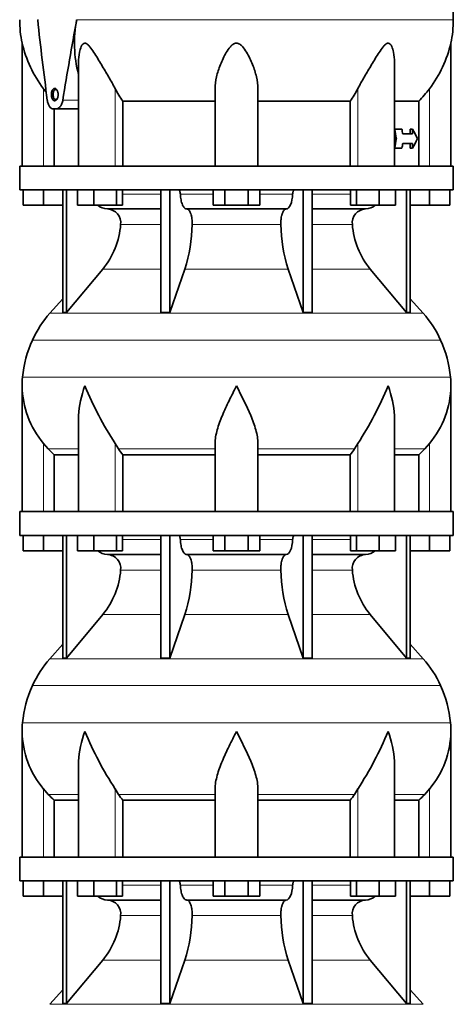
# Model space of a CAD drawing. Header units: millimetres. Extents: x 160 to 756, y -1041 to 1345.
# Tile 14 of 15: x 503 to 685, y 475 to 889. Entities that reach past the tile are written whole.
import ezdxf

# ---------------------------------------------------------------- set-up
doc = ezdxf.new("R2010")
doc.units = ezdxf.units.MM
doc.layers.add('VSI134_DIFFUSORE', color=7, linetype='Continuous')
doc.layers.add('VSI134_TESTATA', color=7, linetype='Continuous')

# ---------------------------------------------------------------- blocks, each defined once
blk = doc.blocks.new('SE3')
at = {"layer": 'VSI134_DIFFUSORE', "color": 7, "linetype": 'Continuous', "lineweight": 35}
for p, q in [((685.06, 827.18), (503.06, 827.18)), ((503.06, 827.18), (503.06, 817.18)), ((685.06, 817.18), (685.06, 827.18)), ((503.06, 817.18), (685.06, 817.18)), ((504.56, 810.78), (504.56, 817.18)), ((504.56, 810.78), (504.56, 817.18)), ((513.06, 810.78), (513.06, 817.18)), ((521.23, 817.18), (521.23, 765.73)), ((522.76, 817.18), (522.76, 765.73)), ((527.3, 810.78), (527.3, 817.18)), ((534.24, 810.78), (534.24, 817.18)), ((543.72, 810.78), (543.72, 817.18)), ((546.26, 810.78), (546.26, 817.18)), ((562.36, 817.18), (562.36, 765.73)), ((566.06, 817.18), (566.06, 765.73)), ((584.24, 810.78), (584.24, 817.18)), ((589.15, 810.78), (589.15, 817.18)), ((598.97, 810.78), (598.97, 817.18)), ((603.87, 810.78), (603.87, 817.18)), ((622.06, 817.18), (622.06, 765.73)), ((625.75, 817.18), (625.75, 765.73)), ((641.85, 810.78), (641.85, 817.18)), ((644.39, 810.78), (644.39, 817.18)), ((653.87, 810.78), (653.87, 817.18)), ((660.81, 810.78), (660.81, 817.18)), ((665.36, 817.18), (665.36, 765.73)), ((666.89, 817.18), (666.89, 765.73)), ((675.06, 810.78), (675.06, 817.18)), ((683.56, 810.78), (683.56, 817.18)), ((513.06, 810.78), (504.56, 810.78)), ((521.23, 810.78), (513.06, 810.78)), ((534.24, 810.78), (527.3, 810.78)), ((543.72, 810.78), (534.24, 810.78)), ((546.26, 810.78), (543.72, 810.78)), ((589.15, 810.78), (584.24, 810.78)), ((598.97, 810.78), (589.15, 810.78)), ((603.87, 810.78), (598.97, 810.78)), ((644.39, 810.78), (641.85, 810.78)), ((653.87, 810.78), (644.39, 810.78)), ((660.81, 810.78), (653.87, 810.78)), ((675.06, 810.78), (666.89, 810.78)), ((683.56, 810.78), (675.06, 810.78)), ((539.88, 809.18), (562.36, 809.18)), ((573.15, 809.18), (614.97, 809.18)), ((625.75, 809.18), (648.23, 809.18)), ((522.76, 765.73), (537.92, 783.94)), ((566.06, 765.73), (572.33, 783.94)), ((615.78, 783.94), (622.06, 765.73)), ((650.2, 783.94), (665.36, 765.73)), ((521.23, 771.5), (515.76, 765.43)), ((672.36, 765.43), (666.89, 771.5)), ((521.23, 765.73), (522.76, 765.73)), ((562.36, 765.73), (566.06, 765.73)), ((622.06, 765.73), (625.75, 765.73)), ((665.36, 765.73), (666.89, 765.73)), ((504.06, 734.92), (504.06, 682.18)), ((684.06, 682.18), (684.06, 734.92)), ((527.78, 721.54), (527.78, 682.18)), ((660.33, 682.18), (660.33, 721.54)), ((515.07, 708.48), (513.06, 710.78)), ((544.57, 708.48), (543.15, 710.78)), ((585.06, 682.18), (585.06, 710.78)), ((603.06, 682.18), (603.06, 710.78)), ((644.97, 710.78), (643.55, 708.48)), ((675.06, 710.78), (673.05, 708.48)), ((517.59, 706.04), (527.78, 706.04)), ((517.59, 682.18), (517.59, 706.04)), ((546.35, 706.04), (585.06, 706.04)), ((546.35, 682.18), (546.35, 706.04)), ((603.06, 706.04), (641.77, 706.04)), ((641.77, 706.04), (641.77, 682.18)), ((660.33, 706.04), (670.53, 706.04)), ((670.53, 706.04), (670.53, 682.18)), ((685.06, 682.18), (503.06, 682.18)), ((503.06, 682.18), (503.06, 672.18)), ((685.06, 672.18), (685.06, 682.18)), ((503.06, 672.18), (685.06, 672.18)), ((504.56, 665.78), (504.56, 672.18)), ((504.56, 665.78), (504.56, 672.18)), ((513.06, 665.78), (513.06, 672.18)), ((521.23, 672.18), (521.23, 620.73)), ((522.76, 672.18), (522.76, 620.73)), ((527.3, 665.78), (527.3, 672.18)), ((534.24, 665.78), (534.24, 672.18)), ((543.72, 665.78), (543.72, 672.18)), ((546.26, 665.78), (546.26, 672.18)), ((562.36, 672.18), (562.36, 620.73)), ((566.06, 672.18), (566.06, 620.73)), ((584.24, 665.78), (584.24, 672.18)), ((589.15, 665.78), (589.15, 672.18)), ((598.97, 665.78), (598.97, 672.18)), ((603.87, 665.78), (603.87, 672.18)), ((622.06, 672.18), (622.06, 620.73)), ((625.75, 672.18), (625.75, 620.73)), ((641.85, 665.78), (641.85, 672.18)), ((644.39, 665.78), (644.39, 672.18)), ((653.87, 665.78), (653.87, 672.18)), ((660.81, 665.78), (660.81, 672.18)), ((665.36, 672.18), (665.36, 620.73)), ((666.89, 672.18), (666.89, 620.73)), ((675.06, 665.78), (675.06, 672.18)), ((683.56, 665.78), (683.56, 672.18)), ((513.06, 665.78), (504.56, 665.78)), ((521.23, 665.78), (513.06, 665.78)), ((534.24, 665.78), (527.3, 665.78)), ((543.72, 665.78), (534.24, 665.78)), ((546.26, 665.78), (543.72, 665.78)), ((589.15, 665.78), (584.24, 665.78)), ((598.97, 665.78), (589.15, 665.78)), ((603.87, 665.78), (598.97, 665.78)), ((644.39, 665.78), (641.85, 665.78)), ((653.87, 665.78), (644.39, 665.78)), ((660.81, 665.78), (653.87, 665.78)), ((675.06, 665.78), (666.89, 665.78)), ((683.56, 665.78), (675.06, 665.78)), ((539.88, 664.18), (562.36, 664.18)), ((573.15, 664.18), (614.97, 664.18)), ((625.75, 664.18), (648.23, 664.18)), ((522.76, 620.73), (537.92, 638.94)), ((566.06, 620.73), (572.33, 638.94)), ((615.78, 638.94), (622.06, 620.73)), ((650.2, 638.94), (665.36, 620.73)), ((521.23, 626.5), (515.76, 620.43)), ((672.36, 620.43), (666.89, 626.5)), ((521.23, 620.73), (522.76, 620.73)), ((562.36, 620.73), (566.06, 620.73)), ((622.06, 620.73), (625.75, 620.73)), ((665.36, 620.73), (666.89, 620.73)), ((504.06, 589.92), (504.06, 537.18)), ((684.06, 537.18), (684.06, 589.92)), ((527.78, 576.54), (527.78, 537.18)), ((660.33, 537.18), (660.33, 576.54)), ((515.07, 563.48), (513.06, 565.78)), ((544.57, 563.48), (543.15, 565.78)), ((585.06, 537.18), (585.06, 565.78)), ((603.06, 537.18), (603.06, 565.78)), ((644.97, 565.78), (643.55, 563.48)), ((675.06, 565.78), (673.05, 563.48)), ((517.59, 561.04), (527.78, 561.04)), ((517.59, 537.18), (517.59, 561.04)), ((546.35, 561.04), (585.06, 561.04)), ((546.35, 537.18), (546.35, 561.04)), ((603.06, 561.04), (641.77, 561.04)), ((641.77, 561.04), (641.77, 537.18)), ((660.33, 561.04), (670.53, 561.04)), ((670.53, 561.04), (670.53, 537.18)), ((685.06, 537.18), (503.06, 537.18)), ((503.06, 537.18), (503.06, 527.18)), ((685.06, 527.18), (685.06, 537.18)), ((503.06, 527.18), (685.06, 527.18)), ((504.56, 520.78), (504.56, 527.18)), ((504.56, 520.78), (504.56, 527.18)), ((513.06, 520.78), (513.06, 527.18)), ((521.23, 527.18), (521.23, 475.73)), ((522.76, 527.18), (522.76, 475.73)), ((527.3, 520.78), (527.3, 527.18)), ((534.24, 520.78), (534.24, 527.18)), ((543.72, 520.78), (543.72, 527.18)), ((546.26, 520.78), (546.26, 527.18)), ((562.36, 527.18), (562.36, 475.73)), ((566.06, 527.18), (566.06, 475.73)), ((584.24, 520.78), (584.24, 527.18)), ((589.15, 520.78), (589.15, 527.18)), ((598.97, 520.78), (598.97, 527.18)), ((603.87, 520.78), (603.87, 527.18)), ((622.06, 527.18), (622.06, 475.73)), ((625.75, 527.18), (625.75, 475.73)), ((641.85, 520.78), (641.85, 527.18)), ((644.39, 520.78), (644.39, 527.18)), ((653.87, 520.78), (653.87, 527.18)), ((660.81, 520.78), (660.81, 527.18)), ((665.36, 527.18), (665.36, 475.73)), ((666.89, 527.18), (666.89, 475.73)), ((675.06, 520.78), (675.06, 527.18)), ((683.56, 520.78), (683.56, 527.18)), ((513.06, 520.78), (504.56, 520.78)), ((521.23, 520.78), (513.06, 520.78)), ((534.24, 520.78), (527.3, 520.78)), ((543.72, 520.78), (534.24, 520.78)), ((546.26, 520.78), (543.72, 520.78)), ((589.15, 520.78), (584.24, 520.78)), ((598.97, 520.78), (589.15, 520.78)), ((603.87, 520.78), (598.97, 520.78)), ((644.39, 520.78), (641.85, 520.78)), ((653.87, 520.78), (644.39, 520.78)), ((660.81, 520.78), (653.87, 520.78)), ((675.06, 520.78), (666.89, 520.78)), ((683.56, 520.78), (675.06, 520.78)), ((539.88, 519.18), (562.36, 519.18)), ((573.15, 519.18), (614.97, 519.18)), ((625.75, 519.18), (648.23, 519.18)), ((522.76, 475.73), (537.92, 493.94)), ((566.06, 475.73), (572.33, 493.94)), ((615.78, 493.94), (622.06, 475.73)), ((650.2, 493.94), (665.36, 475.73)), ((521.23, 481.5), (515.76, 475.43)), ((672.36, 475.43), (666.89, 481.5)), ((521.23, 475.73), (522.76, 475.73)), ((562.36, 475.73), (566.06, 475.73)), ((622.06, 475.73), (625.75, 475.73)), ((665.36, 475.73), (666.89, 475.73))]:
    blk.add_line(p, q, dxfattribs=at)
at = {"layer": 'VSI134_DIFFUSORE', "color": 4, "linetype": 'Continuous', "lineweight": 9}
for p, q in [((546.26, 815.41), (562.36, 815.41)), ((570.49, 815.41), (584.24, 815.41)), ((603.87, 815.41), (617.63, 815.41)), ((625.75, 815.41), (641.85, 815.41)), ((562.36, 802.64), (545.43, 802.64)), ((612.67, 802.64), (575.45, 802.64)), ((642.69, 802.64), (625.75, 802.64)), ((537.92, 783.94), (562.36, 783.94)), ((572.33, 783.94), (615.78, 783.94)), ((625.75, 783.94), (650.2, 783.94)), ((515.76, 765.43), (672.36, 765.43)), ((679.73, 754.17), (508.39, 754.17)), ((504.23, 738.54), (683.89, 738.54)), ((513.06, 682.18), (513.06, 710.78)), ((543.15, 682.18), (543.15, 710.78)), ((644.97, 682.18), (644.97, 710.78)), ((675.06, 682.18), (675.06, 710.78)), ((527.78, 708.48), (515.07, 708.48)), ((585.06, 708.48), (544.57, 708.48)), ((603.06, 708.48), (643.55, 708.48)), ((660.33, 708.48), (673.05, 708.48)), ((546.26, 670.41), (562.36, 670.41)), ((570.49, 670.41), (584.24, 670.41)), ((603.87, 670.41), (617.63, 670.41)), ((625.75, 670.41), (641.85, 670.41)), ((562.36, 657.64), (545.43, 657.64)), ((612.67, 657.64), (575.45, 657.64)), ((642.69, 657.64), (625.75, 657.64)), ((537.92, 638.94), (562.36, 638.94)), ((572.33, 638.94), (615.78, 638.94)), ((625.75, 638.94), (650.2, 638.94)), ((515.76, 620.43), (672.36, 620.43)), ((679.73, 609.17), (508.39, 609.17)), ((504.23, 593.54), (683.89, 593.54)), ((513.06, 537.18), (513.06, 565.78)), ((527.78, 563.48), (515.07, 563.48)), ((543.15, 537.18), (543.15, 565.78)), ((585.06, 563.48), (544.57, 563.48)), ((603.06, 563.48), (643.55, 563.48)), ((644.97, 537.18), (644.97, 565.78)), ((660.33, 563.48), (673.05, 563.48)), ((675.06, 537.18), (675.06, 565.78)), ((546.26, 525.41), (562.36, 525.41)), ((570.49, 525.41), (584.24, 525.41)), ((603.87, 525.41), (617.63, 525.41)), ((625.75, 525.41), (641.85, 525.41)), ((562.36, 512.64), (545.43, 512.64)), ((612.67, 512.64), (575.45, 512.64)), ((642.69, 512.64), (625.75, 512.64)), ((537.92, 493.94), (562.36, 493.94)), ((572.33, 493.94), (615.78, 493.94)), ((625.75, 493.94), (650.2, 493.94)), ((515.76, 475.43), (672.36, 475.43))]:
    blk.add_line(p, q, dxfattribs=at)
at = {"layer": 'VSI134_DIFFUSORE', "color": 7, "linetype": 'Continuous', "lineweight": 35}
for centre, radius, start, end in [((540.12, 815.86), 6.68, 229.5852, 268.0094), ((648, 815.86), 6.68, 271.9979, 310.3729), ((539.6, 803.32), 5.87, 353.3223, 87.2173), ((648.5, 803.34), 5.85, 92.5772, 186.8833), ((512.13, 805.16), 33.4, 320.5472, 355.6594), ((510.49, 803.84), 64.97, 342.1602, 358.9354), ((679.13, 804.09), 66.48, 181.2569, 197.6475), ((676.1, 805.21), 33.51, 184.3996, 219.3938), ((548.46, 735.98), 44, 138, 155.5912), ((639.66, 735.98), 44, 24.4088, 42), ((553.01, 733.92), 49, 155.5912, 174.5826), ((635.1, 733.92), 49, 5.4174, 24.4088), ((542.56, 734.91), 38.5, 174.5826, 180.0014), ((645.56, 734.91), 38.5, 359.9671, 5.4174), ((542.75, 735.59), 38.7, 181.0158, 219.8906), ((668.74, 792.44), 149.81, 202.5842, 213.0334), ((519.38, 792.44), 149.81, 326.9666, 337.4158), ((645.37, 735.59), 38.7, 320.1094, 358.9842), ((577.68, 730.7), 39.88, 213.8582, 218.2062), ((610.43, 730.7), 39.88, 321.7938, 326.1418), ((540.12, 670.86), 6.68, 229.5852, 268.0094), ((648, 670.86), 6.68, 271.9979, 310.3729), ((539.6, 658.32), 5.87, 353.3223, 87.2173), ((648.5, 658.34), 5.85, 92.5772, 186.8833), ((512.13, 660.16), 33.4, 320.5472, 355.6594), ((510.49, 658.84), 64.97, 342.1602, 358.9354), ((679.13, 659.09), 66.48, 181.2569, 197.6475), ((676.1, 660.21), 33.51, 184.3996, 219.3938), ((548.46, 590.98), 44, 138, 155.5912), ((639.66, 590.98), 44, 24.4088, 42), ((553.01, 588.92), 49, 155.5912, 174.5826), ((635.1, 588.92), 49, 5.4174, 24.4088), ((542.56, 589.91), 38.5, 174.5826, 180.0014), ((645.56, 589.91), 38.5, 359.9671, 5.4174), ((542.75, 590.59), 38.7, 181.0158, 219.8906), ((668.74, 647.44), 149.81, 202.5842, 213.0334), ((519.38, 647.44), 149.81, 326.9666, 337.4158), ((645.37, 590.59), 38.7, 320.1094, 358.9842), ((577.68, 585.7), 39.88, 213.8582, 218.2062), ((610.43, 585.7), 39.88, 321.7938, 326.1418), ((540.12, 525.86), 6.68, 229.5852, 268.0094), ((648, 525.86), 6.68, 271.9979, 310.3729), ((539.6, 513.32), 5.87, 353.3223, 87.2173), ((648.5, 513.34), 5.85, 92.5772, 186.8833), ((512.13, 515.16), 33.4, 320.5472, 355.6594), ((510.49, 513.84), 64.97, 342.1602, 358.9354), ((679.13, 514.09), 66.48, 181.2569, 197.6475), ((676.1, 515.21), 33.51, 184.3996, 219.3938)]:
    blk.add_arc(centre, radius, start, end, dxfattribs=at)
for points, knots in [([(569.72, 817.18), (569.77, 817.18), (569.82, 817.17), (569.91, 817.13), (569.95, 817.1), (570.08, 816.97), (570.17, 816.84), (570.3, 816.51), (570.36, 816.32), (570.45, 815.89), (570.47, 815.65), (570.49, 815.41)], [0, 0, 0, 0, 0.125, 0.125, 0.25, 0.25, 0.5, 0.5, 0.75, 0.75, 1, 1, 1, 1]), ([(573.15, 809.18), (572.99, 809.18), (572.82, 809.22), (572.58, 809.34), (572.5, 809.39), (572.35, 809.5), (572.27, 809.57), (572.04, 809.79), (571.9, 809.98), (571.62, 810.43), (571.48, 810.68), (571.24, 811.24), (571.13, 811.56), (570.93, 812.23), (570.84, 812.59), (570.69, 813.34), (570.63, 813.74), (570.54, 814.56), (570.5, 814.98), (570.49, 815.41)], [0, 0, 0, 0, 0.125, 0.125, 0.1875, 0.1875, 0.25, 0.25, 0.375, 0.375, 0.5, 0.5, 0.625, 0.625, 0.75, 0.75, 0.875, 0.875, 1, 1, 1, 1]), ([(617.63, 815.41), (617.56, 813.7), (617.24, 812.1), (616.27, 809.83), (615.62, 809.18), (614.97, 809.18)], [0, 0, 0, 0, 0.5, 0.5, 1, 1, 1, 1]), ([(617.63, 815.41), (617.64, 815.65), (617.67, 815.88), (617.73, 816.21), (617.76, 816.31), (617.81, 816.5), (617.85, 816.59), (617.92, 816.76), (617.95, 816.83), (618.03, 816.95), (618.07, 817.01), (618.16, 817.1), (618.21, 817.13), (618.3, 817.17), (618.34, 817.18), (618.39, 817.18)], [0, 0, 0, 0, 0.25, 0.25, 0.375, 0.375, 0.5, 0.5, 0.625, 0.625, 0.75, 0.75, 0.875, 0.875, 1, 1, 1, 1]), ([(573.15, 809.18), (573.23, 809.18), (573.31, 809.17), (573.47, 809.13), (573.55, 809.1), (573.78, 808.97), (573.93, 808.84), (574.22, 808.5), (574.36, 808.3), (574.56, 807.94), (574.62, 807.81), (574.74, 807.53), (574.8, 807.38), (574.96, 806.92), (575.05, 806.59), (575.17, 806.05), (575.21, 805.87), (575.28, 805.49), (575.31, 805.3), (575.38, 804.71), (575.42, 804.3), (575.46, 803.47), (575.46, 803.05), (575.45, 802.64)], [0, 0, 0, 0, 0.0625, 0.0625, 0.125, 0.125, 0.25, 0.25, 0.375, 0.375, 0.4375, 0.4375, 0.5, 0.5, 0.625, 0.625, 0.6875, 0.6875, 0.75, 0.75, 0.875, 0.875, 1, 1, 1, 1]), ([(612.67, 802.64), (612.66, 803.05), (612.66, 803.47), (612.69, 804.09), (612.7, 804.29), (612.74, 804.7), (612.76, 804.9), (612.83, 805.49), (612.9, 805.87), (613.02, 806.41), (613.07, 806.58), (613.16, 806.92), (613.26, 807.24), (613.38, 807.53), (613.5, 807.8), (613.56, 807.94), (613.75, 808.3), (613.89, 808.51), (614.18, 808.84), (614.34, 808.97), (614.65, 809.14), (614.81, 809.18), (614.97, 809.18)], [0, 0, 0, 0, 0.125, 0.125, 0.1875, 0.1875, 0.25, 0.25, 0.375, 0.375, 0.4375, 0.4375, 0.5, 0.5625, 0.5625, 0.625, 0.625, 0.75, 0.75, 0.875, 0.875, 1, 1, 1, 1]), ([(527.78, 721.53), (527.78, 721.85), (527.79, 722.18), (527.94, 726.55), (528.92, 730.76), (530.42, 734.91)], [0.4601729, 0.4601729, 0.4601729, 0.4601729, 0.5, 0.5, 1, 1, 1, 1]), ([(585.06, 710.78), (585.06, 712.61), (585.42, 714.55), (586.52, 718.49), (587.26, 720.5), (588.98, 724.6), (589.93, 726.64), (591.44, 729.72), (591.95, 730.75), (592.99, 732.82), (593.53, 733.88), (594.06, 734.91)], [0, 0, 0, 0, 0.25, 0.25, 0.5, 0.5, 0.75, 0.75, 0.875, 0.875, 1, 1, 1, 1]), ([(603.06, 710.78), (603.06, 712.61), (602.71, 714.51), (601.61, 718.47), (600.86, 720.48), (598.32, 726.55), (596.17, 730.76), (594.06, 734.91)], [0, 0, 0, 0, 0.25, 0.25, 0.5, 0.5, 1, 1, 1, 1]), ([(660.33, 721.53), (660.33, 721.85), (660.33, 722.18), (660.18, 726.55), (659.19, 730.76), (657.7, 734.91)], [0.4601729, 0.4601729, 0.4601729, 0.4601729, 0.5, 0.5, 1, 1, 1, 1]), ([(569.72, 672.18), (569.77, 672.18), (569.82, 672.17), (569.91, 672.13), (569.95, 672.1), (570.08, 671.97), (570.17, 671.84), (570.3, 671.51), (570.36, 671.32), (570.45, 670.89), (570.47, 670.65), (570.49, 670.41)], [0, 0, 0, 0, 0.125, 0.125, 0.25, 0.25, 0.5, 0.5, 0.75, 0.75, 1, 1, 1, 1]), ([(573.15, 664.18), (572.99, 664.18), (572.82, 664.22), (572.58, 664.34), (572.5, 664.39), (572.35, 664.5), (572.27, 664.57), (572.04, 664.79), (571.9, 664.98), (571.62, 665.43), (571.48, 665.68), (571.24, 666.24), (571.13, 666.56), (570.93, 667.23), (570.84, 667.59), (570.69, 668.34), (570.63, 668.74), (570.54, 669.56), (570.5, 669.98), (570.49, 670.41)], [0, 0, 0, 0, 0.125, 0.125, 0.1875, 0.1875, 0.25, 0.25, 0.375, 0.375, 0.5, 0.5, 0.625, 0.625, 0.75, 0.75, 0.875, 0.875, 1, 1, 1, 1]), ([(617.63, 670.41), (617.56, 668.7), (617.24, 667.1), (616.27, 664.83), (615.62, 664.18), (614.97, 664.18)], [0, 0, 0, 0, 0.5, 0.5, 1, 1, 1, 1]), ([(617.63, 670.41), (617.64, 670.65), (617.67, 670.88), (617.73, 671.21), (617.76, 671.31), (617.81, 671.5), (617.85, 671.59), (617.92, 671.76), (617.95, 671.83), (618.03, 671.95), (618.07, 672.01), (618.16, 672.1), (618.21, 672.13), (618.3, 672.17), (618.34, 672.18), (618.39, 672.18)], [0, 0, 0, 0, 0.25, 0.25, 0.375, 0.375, 0.5, 0.5, 0.625, 0.625, 0.75, 0.75, 0.875, 0.875, 1, 1, 1, 1]), ([(573.15, 664.18), (573.23, 664.18), (573.31, 664.17), (573.47, 664.13), (573.55, 664.1), (573.78, 663.97), (573.93, 663.84), (574.22, 663.5), (574.36, 663.3), (574.56, 662.94), (574.62, 662.81), (574.74, 662.53), (574.8, 662.38), (574.96, 661.92), (575.05, 661.59), (575.17, 661.05), (575.21, 660.87), (575.28, 660.49), (575.31, 660.3), (575.38, 659.71), (575.42, 659.3), (575.46, 658.47), (575.46, 658.05), (575.45, 657.64)], [0, 0, 0, 0, 0.0625, 0.0625, 0.125, 0.125, 0.25, 0.25, 0.375, 0.375, 0.4375, 0.4375, 0.5, 0.5, 0.625, 0.625, 0.6875, 0.6875, 0.75, 0.75, 0.875, 0.875, 1, 1, 1, 1]), ([(612.67, 657.64), (612.66, 658.05), (612.66, 658.47), (612.69, 659.09), (612.7, 659.29), (612.74, 659.7), (612.76, 659.9), (612.83, 660.49), (612.9, 660.87), (613.02, 661.41), (613.07, 661.58), (613.16, 661.92), (613.26, 662.24), (613.38, 662.53), (613.5, 662.8), (613.56, 662.94), (613.75, 663.3), (613.89, 663.51), (614.18, 663.84), (614.34, 663.97), (614.65, 664.14), (614.81, 664.18), (614.97, 664.18)], [0, 0, 0, 0, 0.125, 0.125, 0.1875, 0.1875, 0.25, 0.25, 0.375, 0.375, 0.4375, 0.4375, 0.5, 0.5625, 0.5625, 0.625, 0.625, 0.75, 0.75, 0.875, 0.875, 1, 1, 1, 1]), ([(527.78, 576.53), (527.78, 576.85), (527.79, 577.18), (527.94, 581.55), (528.92, 585.76), (530.42, 589.91)], [0.4601729, 0.4601729, 0.4601729, 0.4601729, 0.5, 0.5, 1, 1, 1, 1]), ([(585.06, 565.78), (585.06, 567.61), (585.42, 569.55), (586.52, 573.49), (587.26, 575.5), (588.98, 579.6), (589.93, 581.64), (591.44, 584.72), (591.95, 585.75), (592.99, 587.82), (593.53, 588.88), (594.06, 589.91)], [0, 0, 0, 0, 0.25, 0.25, 0.5, 0.5, 0.75, 0.75, 0.875, 0.875, 1, 1, 1, 1]), ([(603.06, 565.78), (603.06, 567.61), (602.71, 569.51), (601.61, 573.47), (600.86, 575.48), (598.32, 581.55), (596.17, 585.76), (594.06, 589.91)], [0, 0, 0, 0, 0.25, 0.25, 0.5, 0.5, 1, 1, 1, 1]), ([(660.33, 576.53), (660.33, 576.85), (660.33, 577.18), (660.18, 581.55), (659.19, 585.76), (657.7, 589.91)], [0.4601729, 0.4601729, 0.4601729, 0.4601729, 0.5, 0.5, 1, 1, 1, 1]), ([(569.72, 527.18), (569.77, 527.18), (569.82, 527.17), (569.91, 527.13), (569.95, 527.1), (570.08, 526.97), (570.17, 526.84), (570.3, 526.51), (570.36, 526.32), (570.45, 525.89), (570.47, 525.65), (570.49, 525.41)], [0, 0, 0, 0, 0.125, 0.125, 0.25, 0.25, 0.5, 0.5, 0.75, 0.75, 1, 1, 1, 1]), ([(573.15, 519.18), (572.99, 519.18), (572.82, 519.22), (572.58, 519.34), (572.5, 519.39), (572.35, 519.5), (572.27, 519.57), (572.04, 519.79), (571.9, 519.98), (571.62, 520.43), (571.48, 520.68), (571.24, 521.24), (571.13, 521.56), (570.93, 522.23), (570.84, 522.59), (570.69, 523.34), (570.63, 523.74), (570.54, 524.56), (570.5, 524.98), (570.49, 525.41)], [0, 0, 0, 0, 0.125, 0.125, 0.1875, 0.1875, 0.25, 0.25, 0.375, 0.375, 0.5, 0.5, 0.625, 0.625, 0.75, 0.75, 0.875, 0.875, 1, 1, 1, 1]), ([(617.63, 525.41), (617.56, 523.7), (617.24, 522.1), (616.27, 519.83), (615.62, 519.18), (614.97, 519.18)], [0, 0, 0, 0, 0.5, 0.5, 1, 1, 1, 1]), ([(617.63, 525.41), (617.64, 525.65), (617.67, 525.88), (617.73, 526.21), (617.76, 526.31), (617.81, 526.5), (617.85, 526.59), (617.92, 526.76), (617.95, 526.83), (618.03, 526.95), (618.07, 527.01), (618.16, 527.1), (618.21, 527.13), (618.3, 527.17), (618.34, 527.18), (618.39, 527.18)], [0, 0, 0, 0, 0.25, 0.25, 0.375, 0.375, 0.5, 0.5, 0.625, 0.625, 0.75, 0.75, 0.875, 0.875, 1, 1, 1, 1]), ([(573.15, 519.18), (573.23, 519.18), (573.31, 519.17), (573.47, 519.13), (573.55, 519.1), (573.78, 518.97), (573.93, 518.84), (574.22, 518.5), (574.36, 518.3), (574.56, 517.94), (574.62, 517.81), (574.74, 517.53), (574.8, 517.38), (574.96, 516.92), (575.05, 516.59), (575.17, 516.05), (575.21, 515.87), (575.28, 515.49), (575.31, 515.3), (575.38, 514.71), (575.42, 514.3), (575.46, 513.47), (575.46, 513.05), (575.45, 512.64)], [0, 0, 0, 0, 0.0625, 0.0625, 0.125, 0.125, 0.25, 0.25, 0.375, 0.375, 0.4375, 0.4375, 0.5, 0.5, 0.625, 0.625, 0.6875, 0.6875, 0.75, 0.75, 0.875, 0.875, 1, 1, 1, 1]), ([(612.67, 512.64), (612.66, 513.05), (612.66, 513.47), (612.69, 514.09), (612.7, 514.29), (612.74, 514.7), (612.76, 514.9), (612.83, 515.49), (612.9, 515.87), (613.02, 516.41), (613.07, 516.58), (613.16, 516.92), (613.26, 517.24), (613.38, 517.53), (613.5, 517.8), (613.56, 517.94), (613.75, 518.3), (613.89, 518.51), (614.18, 518.84), (614.34, 518.97), (614.65, 519.14), (614.81, 519.18), (614.97, 519.18)], [0, 0, 0, 0, 0.125, 0.125, 0.1875, 0.1875, 0.25, 0.25, 0.375, 0.375, 0.4375, 0.4375, 0.5, 0.5625, 0.5625, 0.625, 0.625, 0.75, 0.75, 0.875, 0.875, 1, 1, 1, 1])]:
    blk.add_open_spline(points, degree=3, knots=knots, dxfattribs=at)
for points in [[(517.59, 706.04), (516.71, 706.82), (515.88, 707.64), (515.07, 708.48)], [(673.05, 708.48), (672.24, 707.64), (671.4, 706.82), (670.53, 706.04)], [(517.59, 561.04), (516.71, 561.82), (515.88, 562.64), (515.07, 563.48)], [(673.05, 563.48), (672.24, 562.64), (671.4, 561.82), (670.53, 561.04)]]:
    blk.add_open_spline(points, degree=3, dxfattribs=at)
at = {"layer": 'VSI134_TESTATA', "color": 7, "linetype": 'Continuous', "lineweight": 35}
for p, q in [((685.05, 888.6), (684.99, 895.32)), ((504.06, 878.77), (504.06, 827.18)), ((684.06, 827.18), (684.06, 878.77)), ((527.78, 870.69), (527.78, 827.18)), ((660.33, 827.18), (660.33, 870.69)), ((585.06, 827.18), (585.06, 859.65)), ((603.06, 827.18), (603.06, 859.65)), ((518.38, 851.18), (517.11, 851.18)), ((517.59, 827.18), (517.59, 851.18)), ((518.38, 851.18), (527.78, 851.18)), ((546.35, 854.37), (585.06, 854.37)), ((546.35, 827.18), (546.35, 854.37)), ((603.06, 854.37), (641.77, 854.37)), ((641.77, 854.37), (641.77, 827.18)), ((660.33, 854.37), (670.53, 854.37)), ((670.53, 854.37), (670.53, 827.18)), ((660.33, 842.68), (660.41, 842.68)), ((663.5, 842.68), (660.41, 842.68)), ((667.89, 840.68), (663.83, 840.68)), ((666.96, 840.68), (666.96, 842.68)), ((666.96, 842.68), (667.89, 842.68)), ((667.89, 842.68), (667.89, 840.68)), ((660.33, 838.68), (661.17, 838.68)), ((660.33, 834.68), (660.41, 834.68)), ((663.5, 834.68), (660.41, 834.68)), ((667.89, 836.68), (663.83, 836.68)), ((666.96, 834.68), (666.96, 836.68)), ((666.96, 834.68), (667.89, 834.68)), ((667.89, 836.68), (667.89, 834.68))]:
    blk.add_line(p, q, dxfattribs=at)
at = {"layer": 'VSI134_TESTATA', "color": 4, "linetype": 'Continuous', "lineweight": 9}
for p, q in [((510.6, 888.6), (510.96, 888.61)), ((528.15, 888.6), (526.97, 888.6)), ((528.15, 888.6), (685.06, 888.6)), ((513.06, 827.18), (513.06, 859.65)), ((543.15, 827.18), (543.15, 859.65)), ((644.97, 827.18), (644.97, 859.65)), ((675.06, 827.18), (675.06, 859.65)), ((516.35, 857.18), (517.05, 857.18)), ((521.17, 854.89), (527.78, 854.89))]:
    blk.add_line(p, q, dxfattribs=at)
at = {"layer": 'VSI134_TESTATA', "color": 7, "linetype": 'Continuous', "lineweight": 35}
for centre, radius, start, end in [((551.92, 888.6), 48.86, 179.997, 191.6158), ((577.37, 878.87), 51.33, 169.0652, 194.946), ((636.2, 888.6), 48.86, 348.3841, 359.9992), ((554.32, 890.75), 51.67, 193.411, 217.0092), ((633.8, 890.75), 51.67, 322.9908, 346.589), ((585.95, 881.97), 48.27, 207.5442, 214.882), ((602.19, 881.96), 48.25, 325.1162, 332.4576)]:
    blk.add_arc(centre, radius, start, end, dxfattribs=at)
for centre, major_axis, ratio, start_param, end_param in [((594.06, 832.52), (-52.11, 339.42), 0.219797, 1.371178, 1.471162), ((594.06, 832.52), (52.11, 339.42), 0.219797, 1.438638, 1.538622), ((68.58, 808.99), (445.66, -468.57), 0.868163, 0.929446, 0.936037), ((54.77, 825.59), (455.99, -479.52), 0.868157, 0.904938, 0.908156), ((594.06, 845.35), (77.41, -20.53), 0.467437, 0.355072, 0.451875), ((68.58, 868.37), (445.65, 468.57), 0.868163, -0.936043, -0.929452), ((54.7, 851.77), (456.13, 479.47), 0.86817, -0.907936, -0.904719), ((594.06, 832.02), (77.41, 20.53), 0.467437, -0.451875, -0.355072)]:
    blk.add_ellipse(centre, major_axis=major_axis, ratio=ratio, start_param=start_param, end_param=end_param, dxfattribs=at)
for points, knots in [([(527.78, 870.69), (527.78, 872.12), (527.9, 873.54), (528.34, 875.77), (528.57, 876.59), (529.07, 877.69), (529.27, 878.04), (529.77, 878.59), (530.1, 878.78), (530.82, 878.75), (531.2, 878.54), (531.89, 877.97), (532.2, 877.62), (533.11, 876.5), (533.66, 875.68), (535.28, 873.19), (536.33, 871.45), (538.38, 868.02), (539.39, 866.32), (541.34, 862.95), (542.3, 861.26), (543.15, 859.65)], [0.2714706, 0.2714706, 0.2714706, 0.2714706, 0.375, 0.375, 0.4375, 0.4375, 0.46875, 0.46875, 0.5, 0.5, 0.53125, 0.53125, 0.5625, 0.5625, 0.625, 0.625, 0.75, 0.75, 0.875, 0.875, 1, 1, 1, 1]), ([(603.06, 859.65), (603.06, 861.29), (602.82, 862.95), (602.03, 866.35), (601.47, 868.09), (600.09, 871.53), (599.29, 873.26), (597.77, 875.77), (597.22, 876.6), (596.22, 877.7), (595.85, 878.05), (595, 878.6), (594.5, 878.78), (593.48, 878.75), (593, 878.54), (592.17, 877.96), (591.81, 877.61), (590.83, 876.5), (590.28, 875.67), (588.79, 873.19), (587.99, 871.47), (586.62, 868.01), (586.07, 866.31), (585.29, 862.95), (585.06, 861.27), (585.06, 859.65)], [0, 0, 0, 0, 0.125, 0.125, 0.25, 0.25, 0.375, 0.375, 0.4375, 0.4375, 0.46875, 0.46875, 0.5, 0.5, 0.53125, 0.53125, 0.5625, 0.5625, 0.625, 0.625, 0.75, 0.75, 0.875, 0.875, 1, 1, 1, 1]), ([(660.33, 870.69), (660.34, 872.12), (660.22, 873.54), (659.77, 875.77), (659.55, 876.6), (659.04, 877.7), (658.85, 878.05), (658.34, 878.6), (658.01, 878.78), (657.29, 878.75), (656.91, 878.54), (656.22, 877.96), (655.91, 877.61), (655.01, 876.5), (654.45, 875.67), (652.83, 873.19), (651.8, 871.47), (649.73, 868.01), (648.72, 866.31), (646.77, 862.95), (645.82, 861.27), (644.97, 859.65)], [0.2712662, 0.2712662, 0.2712662, 0.2712662, 0.375, 0.375, 0.4375, 0.4375, 0.46875, 0.46875, 0.5, 0.5, 0.53125, 0.53125, 0.5625, 0.5625, 0.625, 0.625, 0.75, 0.75, 0.875, 0.875, 1, 1, 1, 1]), ([(516.35, 857.18), (516.35, 857.23), (516.35, 857.31), (516.35, 857.44), (516.36, 857.56), (516.38, 857.73), (516.4, 857.94), (516.46, 858.26), (516.57, 858.64), (516.74, 859.04), (516.95, 859.36), (517.2, 859.6), (517.47, 859.75), (517.75, 859.8), (518.03, 859.75), (518.3, 859.59), (518.56, 859.35), (518.74, 859.07), (518.87, 858.81), (518.96, 858.6), (519.03, 858.38), (519.1, 858.12), (519.15, 857.84), (519.19, 857.51), (519.19, 857.29), (519.19, 857.18)], [0, 0, 0, 0, 0.015529, 0.031061, 0.046634, 0.062286, 0.093574, 0.124778, 0.187255, 0.249886, 0.312707, 0.375618, 0.438647, 0.501816, 0.564875, 0.627704, 0.690659, 0.753928, 0.785507, 0.817229, 0.848504, 0.879754, 0.91981, 0.95967, 1, 1, 1, 1]), ([(519.19, 857.18), (519.19, 857.14), (519.19, 857.06), (519.19, 856.93), (519.18, 856.8), (519.16, 856.63), (519.13, 856.43), (519.07, 856.11), (518.95, 855.73), (518.77, 855.33), (518.54, 855), (518.29, 854.76), (518.01, 854.61), (517.73, 854.57), (517.45, 854.62), (517.18, 854.77), (516.94, 855.02), (516.77, 855.3), (516.64, 855.56), (516.56, 855.77), (516.5, 855.99), (516.44, 856.24), (516.39, 856.53), (516.35, 856.85), (516.35, 857.07), (516.35, 857.18)], [0, 0, 0, 0, 0.015529, 0.031061, 0.046634, 0.062286, 0.093574, 0.124778, 0.187254, 0.249885, 0.312705, 0.375618, 0.438648, 0.501817, 0.564876, 0.627705, 0.690661, 0.753931, 0.78551, 0.817232, 0.848506, 0.879756, 0.919811, 0.959671, 1, 1, 1, 1]), ([(517.05, 857.18), (517.05, 857.43), (517.09, 857.92), (517.28, 858.56), (517.58, 859.04), (517.96, 859.3), (518.37, 859.29), (518.65, 859.1), (518.78, 858.95), (518.8, 858.93)], [0, 0, 0, 0, 0.1111111, 0.2222222, 0.3333333, 0.4444444, 0.5555556, 0.6666667, 0.6848016, 0.6848016, 0.6848016, 0.6848016]), ([(518.8, 855.43), (518.78, 855.41), (518.64, 855.26), (518.36, 855.07), (517.95, 855.08), (517.57, 855.34), (517.27, 855.83), (517.08, 856.49), (517.05, 856.95), (517.05, 857.18)], [0.3134508, 0.3134508, 0.3134508, 0.3134508, 0.3333333, 0.4444444, 0.5555556, 0.6666667, 0.7777778, 0.8888889, 1, 1, 1, 1]), ([(517.11, 851.18), (516.82, 851.18), (516.54, 851.27), (515.99, 851.63), (515.75, 851.88), (515.42, 852.38), (515.32, 852.57), (515.13, 852.96), (515.05, 853.18), (514.9, 853.63), (514.83, 853.87), (514.72, 854.37), (514.68, 854.62), (514.64, 854.89)], [0, 0, 0, 0, 0.25, 0.25, 0.5, 0.5, 0.625, 0.625, 0.75, 0.75, 0.875, 0.875, 1, 1, 1, 1]), ([(521.17, 854.89), (521.13, 854.63), (521.07, 854.37), (520.94, 853.87), (520.86, 853.63), (520.68, 853.18), (520.58, 852.96), (520.36, 852.57), (520.24, 852.38), (519.99, 852.05), (519.85, 851.9), (519.58, 851.65), (519.43, 851.54), (519.14, 851.36), (518.99, 851.3), (518.68, 851.21), (518.53, 851.18), (518.38, 851.18)], [0, 0, 0, 0, 0.125, 0.125, 0.25, 0.25, 0.375, 0.375, 0.5, 0.5, 0.625, 0.625, 0.75, 0.75, 0.875, 0.875, 1, 1, 1, 1])]:
    blk.add_open_spline(points, degree=3, knots=knots, dxfattribs=at)
for points in [[(514.21, 858.16), (513.82, 858.65), (513.43, 859.15), (513.06, 859.65)], [(675.06, 859.65), (673.66, 857.77), (672.15, 856.01), (670.53, 854.37)]]:
    blk.add_open_spline(points, degree=3, dxfattribs=at)

msp = doc.modelspace()

# ---------------------------------------------------------------- block references
msp.add_blockref('SE3', (0, 0))

doc.saveas('drawing.dxf')
